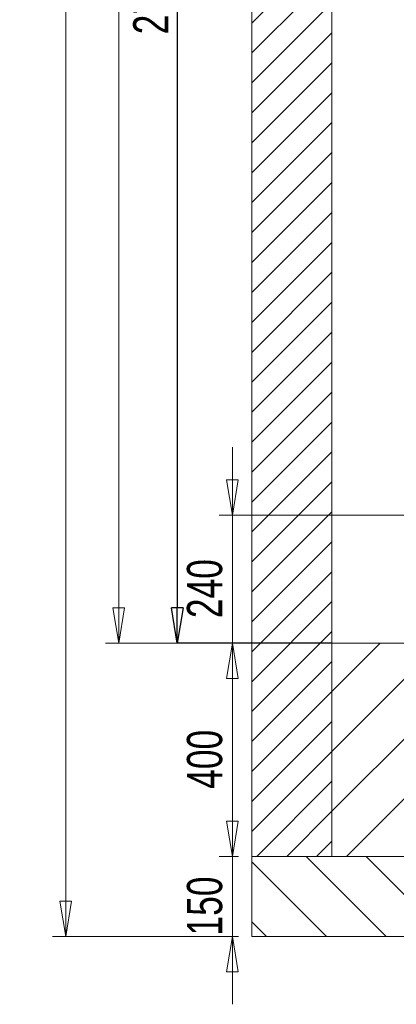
# Model space of a CAD drawing. Header units: millimetres. Extents: x 42 to 14105, y 484 to 9997.
# Tile 22 of 132: x 4119 to 4826, y 3888 to 5734. Entities that reach past the tile are written whole.
import ezdxf

# ---------------------------------------------------------------- set-up
doc = ezdxf.new("R2010")
doc.units = ezdxf.units.MM
doc.header["$LTSCALE"] = 25
doc.header["$PDSIZE"] = -1
doc.styles.add('SLDTEXTSTYLE0', font='TXT', dxfattribs={"width": 0.75})
doc.dimstyles.new('SLDDIMSTYLE1', dxfattribs={"dimtxt": 66.145833, "dimasz": 66.145833, "dimexe": 0, "dimexo": 0.0625, "dimgap": 16.536458, "dimtad": 1, "dimdec": 0, "dimrnd": 1e-09, "dimzin": 12, "dimdsep": 46, "dimtxsty": 'SLDTEXTSTYLE0', "dimblk1": 'CLOSED', "dimblk2": 'CLOSED', "dimsah": 1, "dimcen": 0.09, "dimadec": 0, "dimazin": 3, "dimtfac": 1, "dimtdec": 0, "dimtofl": 0, "dimtmove": 0, "dimatfit": 3, "dimldrblk": 'CLOSED', "dimfxl": 1, "dimfrac": 2, "dimtolj": 1, "dimtzin": 12, "dimarcsym": 0})
doc.dimstyles.new('SLDDIMSTYLE2', dxfattribs={"dimtxt": 66.145833, "dimasz": 66.145833, "dimexe": 0, "dimexo": 0.0625, "dimgap": 16.536458, "dimtad": 1, "dimdec": 0, "dimrnd": 1e-09, "dimzin": 12, "dimdsep": 46, "dimtxsty": 'SLDTEXTSTYLE0', "dimblk1": 'CLOSED', "dimblk2": 'CLOSED', "dimsah": 1, "dimcen": 0.09, "dimadec": 0, "dimazin": 3, "dimtfac": 1, "dimtdec": 0, "dimtmove": 0, "dimatfit": 0, "dimldrblk": 'CLOSED', "dimfxl": 1, "dimfrac": 2, "dimtolj": 1, "dimtzin": 12, "dimarcsym": 0})

# ---------------------------------------------------------------- blocks, each defined once
blk = doc.blocks.new('SW_HATCH_0')
at = {"color": 0, "linetype": 'Continuous', "lineweight": 0}
for p, q in [((-2000, 1648.2), (-2150, 1498.2)), ((-2000, 1592.1), (-2150, 1442.1)), ((-2000, 1536), (-2150, 1386)), ((-2000, 1479.8), (-2150, 1329.8)), ((-2000, 1423.7), (-2150, 1273.7)), ((-2000, 1367.6), (-2150, 1217.6)), ((-2000, 1311.5), (-2150, 1161.5)), ((-2000, 1255.3), (-2150, 1105.3)), ((-2000, 1199.2), (-2150, 1049.2)), ((-2000, 1143.1), (-2150, 993.1)), ((-2000, 1087), (-2150, 937)), ((-2000, 1030.8), (-2150, 880.8)), ((-2000, 974.7), (-2150, 824.7)), ((-2000, 918.6), (-2150, 768.6)), ((-2000, 862.5), (-2150, 712.5)), ((-2000, 806.3), (-2150, 656.3)), ((-2000, 750.2), (-2150, 600.2)), ((-2000, 694.1), (-2150, 544.1)), ((-2000, 638), (-2150, 488)), ((-2000, 581.8), (-2150, 431.8)), ((-2000, 525.7), (-2150, 375.7)), ((-2000, 469.6), (-2150, 319.6)), ((-2000, 413.4), (-2150, 263.4)), ((-2000, 357.3), (-2150, 207.3)), ((-1684.8, 335.8), (-2000, 20.6)), ((-1797, 335.8), (-2000, 132.8)), ((-1909.3, 335.8), (-2000, 245.1)), ((-1572.5, 335.8), (-1972.5, -64.2)), ((-2000, 301.2), (-2150, 151.2)), ((-2000, 245.1), (-2150, 95.1)), ((-2000, 188.9), (-2150, 38.9)), ((-2000, 132.8), (-2150, -17.2)), ((-2000, 76.7), (-2140.9, -64.2)), ((-2000, 20.6), (-2084.8, -64.2)), ((-2000, -35.6), (-2028.7, -64.2)), ((-2048, -64.2), (-1898, -214.2)), ((-1935.8, -64.2), (-1785.8, -214.2)), ((-2150, -74.5), (-2010.3, -214.2)), ((-2150, -186.8), (-2122.5, -214.2))]:
    blk.add_line(p, q, dxfattribs=at)
blk = doc.blocks.new('_CLOSED')
at = {"color": 0, "linetype": 'ByBlock', "lineweight": -2}
for p, q in [((-1, 0.166667), (0, 0)), ((-1, 0.166667), (-1, -0.166667)), ((0, 0), (-1, -0.166667)), ((0, 0), (-1, 0))]:
    blk.add_line(p, q, dxfattribs=at)
blk = doc.blocks.new('_D_2')
at = {"color": 7, "linetype": 'Continuous', "lineweight": 0}
for p, q in [((4529.9, 8495.7), (4279.9, 8495.7)), ((4304.9, 8495.7), (4304.9, 4565.7)), ((4679.9, 4565.7), (4279.9, 4565.7))]:
    blk.add_line(p, q, dxfattribs=at)
at = {"color": 7, "linetype": 'Continuous', "lineweight": 0, "xscale": 66.14583333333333, "yscale": 66.14583333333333}
for p, rotation in [((4304.9, 8495.7, 359.8), 90.0000000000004), ((4304.9, 4565.7, 359.8), 270.0000000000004)]:
    blk.add_blockref('_CLOSED', p, dxfattribs=dict(at, rotation=rotation))
at = {"color": 7, "linetype": 'Continuous', "lineweight": 0, "insert": (4219.6, 6432.9), "char_height": 66.15, "attachment_point": 1, "rotation": 90, "style": 'SLDTEXTSTYLE0'}
blk.add_mtext('3930', dxfattribs=at)
blk = doc.blocks.new('_D_3')
at = {"color": 7, "linetype": 'Continuous', "lineweight": 0}
for p, q in [((4529.9, 8695.7), (4180.6, 8695.7)), ((4205.6, 8695.7), (4205.6, 4015.7)), ((4529.9, 4015.7), (4180.6, 4015.7))]:
    blk.add_line(p, q, dxfattribs=at)
at = {"color": 7, "linetype": 'Continuous', "lineweight": 0, "xscale": 66.14583333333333, "yscale": 66.14583333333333}
for p, rotation in [((4205.6, 8695.7, 359.8), 90.0000000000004), ((4205.6, 4015.7, 359.8), 270.0000000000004)]:
    blk.add_blockref('_CLOSED', p, dxfattribs=dict(at, rotation=rotation))
at = {"color": 7, "linetype": 'Continuous', "lineweight": 0, "insert": (4120.3, 6257.9), "char_height": 66.15, "attachment_point": 1, "rotation": 90, "style": 'SLDTEXTSTYLE0'}
blk.add_mtext('4680', dxfattribs=at)
blk = doc.blocks.new('_D_4')
at = {"color": 7, "linetype": 'Continuous', "lineweight": 0}
for p, q in [((4518.2, 4165.7), (4518.2, 4292.9)), ((4529.9, 4165.7), (4493.2, 4165.7)), ((4518.2, 4165.7), (4518.2, 4015.7)), ((4529.9, 4015.7), (4493.2, 4015.7)), ((4518.2, 4015.7), (4518.2, 3888.5))]:
    blk.add_line(p, q, dxfattribs=at)
at = {"color": 7, "linetype": 'Continuous', "lineweight": 0, "xscale": 66.14583333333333, "yscale": 66.14583333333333}
for p, rotation in [((4518.2, 4165.7, 359.8), 270.0000000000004), ((4518.2, 4015.7, 359.8), 90.0000000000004)]:
    blk.add_blockref('_CLOSED', p, dxfattribs=dict(at, rotation=rotation))
at = {"color": 7, "linetype": 'Continuous', "lineweight": 0, "insert": (4432.9, 4017.4), "char_height": 66.15, "attachment_point": 1, "rotation": 90, "style": 'SLDTEXTSTYLE0'}
blk.add_mtext('150', dxfattribs=at)
blk = doc.blocks.new('_D_5')
at = {"color": 7, "linetype": 'Continuous', "lineweight": 0}
for p, q in [((4679.9, 4565.7), (4493.2, 4565.7)), ((4518.2, 4565.7), (4518.2, 4165.7)), ((4529.9, 4165.7), (4493.2, 4165.7))]:
    blk.add_line(p, q, dxfattribs=at)
at = {"color": 7, "linetype": 'Continuous', "lineweight": 0, "xscale": 66.14583333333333, "yscale": 66.14583333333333}
for p, rotation in [((4518.2, 4565.7, 359.8), 90.0000000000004), ((4518.2, 4165.7, 359.8), 270.0000000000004)]:
    blk.add_blockref('_CLOSED', p, dxfattribs=dict(at, rotation=rotation))
at = {"color": 7, "linetype": 'Continuous', "lineweight": 0, "insert": (4432.9, 4292.4), "char_height": 66.15, "attachment_point": 1, "rotation": 90, "style": 'SLDTEXTSTYLE0'}
blk.add_mtext('400', dxfattribs=at)
blk = doc.blocks.new('_D_6')
at = {"color": 0, "linetype": 'Continuous', "lineweight": -2}
for p, q in [((4584.8, 7285.7), (4414.8, 7285.7)), ((4414.8, 7219.5), (4414.8, 4631.8)), ((4704.8, 4565.7), (4414.8, 4565.7))]:
    blk.add_line(p, q, dxfattribs=at)
at = {"layer": 'Defpoints', "color": 0}
for p in [(4584.9, 7285.7), (4414.8, 4565.7), (4704.9, 4565.7)]:
    blk.add_point(p, dxfattribs=at)
at = {"color": 0, "linetype": 'ByBlock', "lineweight": -2, "xscale": 66.14583333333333, "yscale": 66.14583333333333, "zscale": 66.14583333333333}
for p, rotation in [((4414.8, 7285.7), 90.00000000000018), ((4414.8, 4565.7), 270.0000000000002)]:
    blk.add_blockref('_CLOSED', p, dxfattribs=dict(at, rotation=rotation))
at = {"color": 0, "lineweight": 0, "insert": (4332.1, 5780.7), "char_height": 66.15, "attachment_point": 2, "rotation": 90, "style": 'SLDTEXTSTYLE0'}
blk.add_mtext('\\A1;2720', dxfattribs=at)
blk = doc.blocks.new('_D_7')
at = {"color": 7, "linetype": 'Continuous', "lineweight": 0}
for p, q in [((4518.2, 4805.7), (4518.2, 4932.9)), ((5359.9, 4805.7), (4493.2, 4805.7)), ((4518.2, 4805.7), (4518.2, 4565.7)), ((4679.9, 4565.7), (4493.2, 4565.7)), ((4518.2, 4565.7), (4518.2, 4438.5))]:
    blk.add_line(p, q, dxfattribs=at)
at = {"color": 7, "linetype": 'Continuous', "lineweight": 0, "xscale": 66.14583333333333, "yscale": 66.14583333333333}
for p, rotation in [((4518.2, 4805.7, 359.8), 270.0000000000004), ((4518.2, 4565.7, 359.8), 90.0000000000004)]:
    blk.add_blockref('_CLOSED', p, dxfattribs=dict(at, rotation=rotation))
at = {"color": 7, "linetype": 'Continuous', "lineweight": 0, "insert": (4432.9, 4612.4), "char_height": 66.15, "attachment_point": 1, "rotation": 90, "style": 'SLDTEXTSTYLE0'}
blk.add_mtext('240', dxfattribs=at)

msp = doc.modelspace()

# ---------------------------------------------------------------- linework, layer by layer
at = {"color": 7, "linetype": 'Continuous', "lineweight": 15}
for p, q in [((4554.881, 7234.188), (4554.881, 4165.688)), ((4704.881, 7234.188), (4704.881, 4165.688)), ((4704.881, 4565.688), (4704.881, 4165.688)), ((4704.881, 4565.688), (5469.881, 4565.688)), ((4554.881, 4165.688), (4704.881, 4165.688)), ((4554.881, 4165.688), (4554.881, 4015.688)), ((6854.881, 4165.688), (4554.881, 4165.688)), ((4704.881, 4165.688), (6704.881, 4165.688)), ((4554.881, 4015.688), (6854.881, 4015.688))]:
    msp.add_line(p, q, dxfattribs=at)

# ---------------------------------------------------------------- block references
at = {"color": 7, "linetype": 'Continuous', "lineweight": 0}
msp.add_blockref('SW_HATCH_0', (6704.881, 4229.916), dxfattribs=at)

# ---------------------------------------------------------------- dimensions: what is measured, and where the dimension line sits
for base, p1, p2, dimstyle, picture, middle in [((4205.614, 4015.688), (4554.881, 8695.688), (4554.881, 4015.688), 'SLDDIMSTYLE1', '_D_3', (4205.614, 6355.688)), ((4304.881, 4565.688), (4554.881, 8495.688), (4704.881, 4565.688), 'SLDDIMSTYLE1', '_D_2', (4304.881, 6530.688)), ((4414.785, 4565.688), (4584.881, 7285.688), (4704.881, 4565.688), 'SLDDIMSTYLE1', '_D_6', (4414.785, 5780.688)), ((4518.187, 4565.688), (5384.881, 4805.688), (4704.881, 4565.688), 'SLDDIMSTYLE2', '_D_7', (4518.187, 4685.688)), ((4518.187, 4165.688), (4704.881, 4565.688), (4554.881, 4165.688), 'SLDDIMSTYLE1', '_D_5', (4518.187, 4365.688)), ((4518.187, 4015.688), (4554.881, 4165.688), (4554.881, 4015.688), 'SLDDIMSTYLE2', '_D_4', (4518.187, 4090.688))]:
    dim = msp.add_linear_dim(base=base, p1=p1, p2=p2, angle=90, dimstyle=dimstyle, dxfattribs=at)
    dim.commit()
    dim.dimension.update_dxf_attribs({"geometry": picture, "text_midpoint": middle, "dimtype": 160})

doc.saveas('drawing.dxf')
